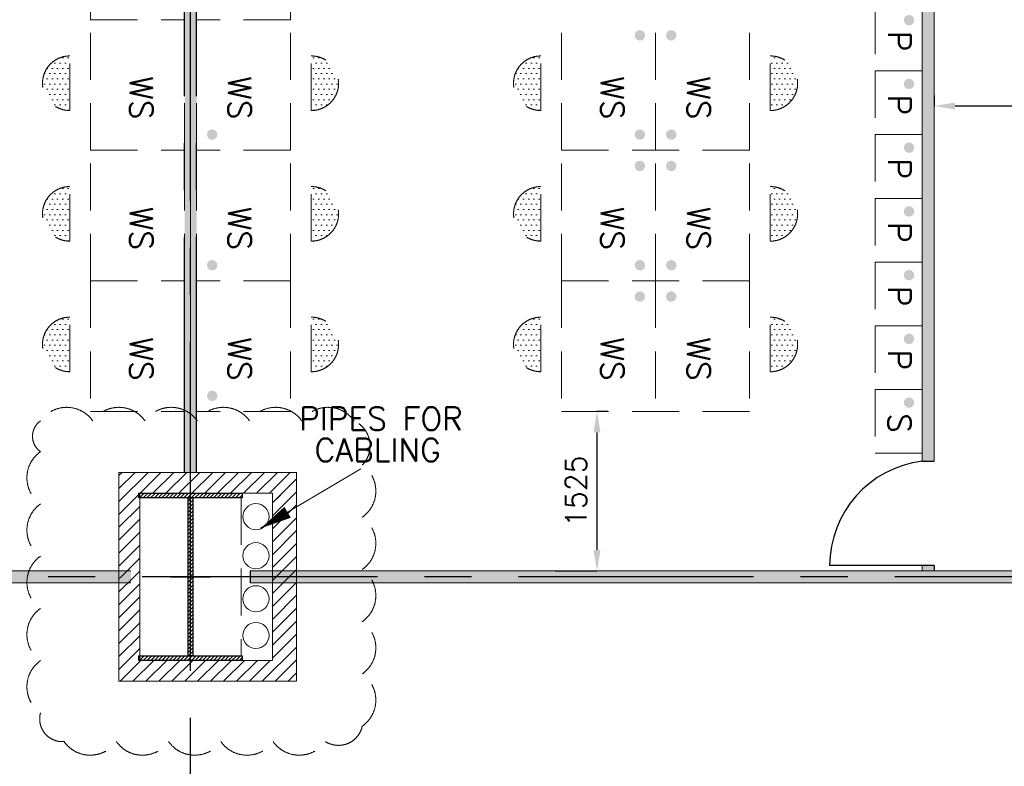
# Model space of a CAD drawing. Header units: inches. Extents: x 0 to 1564127, y -23460 to 23144100.
# Tile 191 of 215: x 1464378 to 1473799, y 278024 to 285170. Entities that reach past the tile are written whole.
import ezdxf

# ---------------------------------------------------------------- set-up
doc = ezdxf.new("R2010")
doc.units = ezdxf.units.IN
doc.header["$LTSCALE"] = 1800
doc.header["$MEASUREMENT"] = 0
doc.linetypes.add('CENTER', pattern=[2, 1.25, -0.25, 0.25, -0.25])
doc.linetypes.add('HIDDEN', pattern=[0.375, 0.25, -0.125])
doc.layers.get('0').update_dxf_attribs({"color": 253, "lineweight": 9})
for name, color, linetype in [('CEN', 2, 'CENTER'), ('COL', 1, 'Continuous'), ('GRID', 251, 'CENTER'), ('PH Plan', 7, 'Continuous'), ('PNLDIM', 6, 'Continuous'), ('ROOM', 7, 'Continuous'), ('WALL', 6, 'Continuous'), ('WALLHATCH', 254, 'Continuous')]:
    doc.layers.add(name, color=color, linetype=linetype)
for name, color, linetype, lineweight in [('LAYOUT', 8, 'Continuous', 9), ('PNL', 8, 'HIDDEN', 9), ('PNLTXT', 8, 'Continuous', 9)]:
    doc.layers.add(name, color=color, linetype=linetype, lineweight=lineweight)
doc.styles.add('ROMANS', font='romans.shx')
doc.dimstyles.new('STANDARD$0', dxfattribs={"dimtxt": 200, "dimasz": 200, "dimexe": 0, "dimexo": 100, "dimgap": 100, "dimtad": 1, "dimdec": 0, "dimzin": 0, "dimdsep": 46, "dimtxsty": 'ROMANS', "dimcen": 0.09, "dimclrd": 256, "dimclre": 256, "dimclrt": 256, "dimadec": 0, "dimazin": 0, "dimtfac": 1, "dimtdec": 0, "dimtmove": 0, "dimatfit": 3, "dimfxl": 1, "dimtolj": 1, "dimtzin": 0, "dimlwd": -1, "dimlwe": -1, "dimarcsym": 0})
pattern_1 = [(45, (1892840.27, -535676.44), (-61.871843, 61.871843), [])]
pattern_2 = [(180, (1557265.594, 376553.21), (-25, -50), [0, -50])]
pattern_3 = [(180, (1557265.594, 377803.21), (-25, -50), [0, -50])]
pattern_4 = [(180, (1557265.594, 379053.21), (-25, -50), [0, -50])]
pattern_5 = [(180, (1552873.647, 376553.21), (-25, -50), [0, -50])]
pattern_6 = [(180, (1552873.647, 377803.21), (-25, -50), [0, -50])]
pattern_7 = [(180, (1552873.647, 379053.21), (-25, -50), [0, -50])]

# ---------------------------------------------------------------- blocks, each defined once
blk = doc.blocks.new('C-ROW COLUMN')
at = {"layer": 'COL'}
h = blk.add_hatch(dxfattribs=at)
h.set_pattern_fill('ANSI31', color=256, scale=200, style=0)
h.set_pattern_definition([(45, (-1315.907, -6.545), (-17.6776695, 17.6776695), [])])
h.paths.add_polyline_path([(77950.4, 120865.1), (76960.4, 120865.1), (76960.4, 120820.1), (77950.4, 120820.1)])
h.paths.add_polyline_path([(77477.9, 120820.1), (77432.9, 120820.1), (77432.9, 119310.1), (77477.9, 119310.1)])
h.paths.add_polyline_path([(77950.4, 119310.1), (76960.4, 119310.1), (76960.4, 119265.1), (77950.4, 119265.1)])
at = {"layer": 'CEN'}
for p, q in [((77455.4, 119265.1), (77455.4, 120865.1)), ((77263.9, 120065.1), (77647, 120065.1))]:
    blk.add_line(p, q, dxfattribs=at)
at = {"layer": 'COL'}
for points in [[(76960.4, 120865.1), (77950.4, 120865.1), (77950.4, 120820.1), (76960.4, 120820.1)], [(77432.9, 120820.1), (77477.9, 120820.1), (77477.9, 119310.1), (77432.9, 119310.1)], [(76960.4, 119310.1), (77950.4, 119310.1), (77950.4, 119265.1), (76960.4, 119265.1)]]:
    blk.add_lwpolyline(points, close=True, dxfattribs=at)
blk = doc.blocks.new('*D1857')
at = {"layer": 'Defpoints', "color": 0, "transparency": 16777216}
for p in [(1469901.4, 281419.5), (1469401.4, 279894.5), (1469901.4, 279894.5)]:
    blk.add_point(p, dxfattribs=at)
at = {"layer": 'PNLDIM', "transparency": 16777216}
for p, q in [((1470001.4, 281419.5), (1469901.4, 281419.5)), ((1469901.4, 281219.5), (1469901.4, 280094.5)), ((1469501.4, 279894.5), (1469901.4, 279894.5))]:
    blk.add_line(p, q, dxfattribs=at)
for points in [[(1469868.1, 281219.5), (1469934.7, 281219.5), (1469901.4, 281419.5)], [(1469868.1, 280094.5), (1469934.7, 280094.5), (1469901.4, 279894.5)]]:
    blk.add_solid(points, dxfattribs=at)
at = {"layer": 'PNLDIM', "transparency": 16777216, "insert": (1469701.4, 280657), "char_height": 200, "attachment_point": 5, "rotation": 90, "style": 'ROMANS'}
blk.add_mtext('\\A1;1525', dxfattribs=at)
blk = doc.blocks.new('*D1861')
at = {"layer": 'Defpoints', "color": 0, "transparency": 16777216}
for p in [(1473128.3, 284343.2), (1473128.3, 284343.2), (1475378, 284343)]:
    blk.add_point(p, dxfattribs=at)
at = {"layer": 'PNLDIM', "transparency": 16777216}
for p, q in [((1473128.3, 284443.2), (1473128.3, 284343.2)), ((1475378, 284443), (1475378, 284343.2)), ((1475178, 284343.2), (1473328.3, 284343.2))]:
    blk.add_line(p, q, dxfattribs=at)
for points in [[(1473328.3, 284376.5), (1473328.3, 284309.9), (1473128.3, 284343.2)], [(1475178, 284376.5), (1475178, 284309.9), (1475378, 284343.2)]]:
    blk.add_solid(points, dxfattribs=at)
at = {"layer": 'PNLDIM', "transparency": 16777216, "insert": (1474253.1, 284543.2), "char_height": 200, "attachment_point": 5, "style": 'ROMANS'}
blk.add_mtext('\\A1;2250', dxfattribs=at)

msp = doc.modelspace()

# ---------------------------------------------------------------- hatches: boundary and pattern name
h = msp.add_hatch()
h.set_pattern_fill('ANSI31', color=6, scale=700, style=0)
h.set_pattern_definition(pattern_1)
h.paths.add_polyline_path([(1466012.82, 280837.04), (1465955.32, 280837.04), (1465327.82, 280837.04), (1465327.82, 279837.04), (1465527.82, 279837.04), (1465527.82, 280637.04), (1466012.82, 280637.04)])
h.paths.add_polyline_path([(1467027.82, 280837.04), (1466012.82, 280837.04), (1466012.82, 280762.04), (1466012.82, 280637.04), (1466797.82, 280637.04), (1466797.82, 280369.57), (1467027.82, 280506.12)])
h = msp.add_hatch()
h.set_pattern_fill('ANSI31', color=6, scale=700, style=0)
h.set_pattern_definition(pattern_1)
h.paths.add_polyline_path([(1466012.82, 278837.04), (1465955.32, 278837.04), (1465327.82, 278837.04), (1465327.82, 279837.04), (1465527.82, 279837.04), (1465527.82, 279037.04), (1466012.82, 279037.04)])
h.paths.add_polyline_path([(1467027.82, 278837.04), (1466012.82, 278837.04), (1466012.82, 278912.04), (1466012.82, 279037.04), (1466797.82, 279037.04), (1466797.82, 280663.26), (1467027.82, 280526.71)])
at = {"layer": 'PNL'}
h = msp.add_hatch(dxfattribs=at)
h.set_pattern_fill('DOTS', color=6, scale=800, angle=180, style=0)
h.set_pattern_definition(pattern_4)
h.paths.add_polyline_path([(1464857.59, 284300.01, -1), (1464857.59, 284822.41)])
h = msp.add_hatch(dxfattribs=at)
h.set_pattern_fill('DOTS', color=6, scale=800, angle=180, style=0)
h.set_pattern_definition(pattern_4)
h.paths.add_polyline_path([(1467168.06, 284300.01, 1), (1467168.06, 284822.41)])
h = msp.add_hatch(dxfattribs=at)
h.set_pattern_fill('DOTS', color=6, scale=800, angle=180, style=0)
h.set_pattern_definition(pattern_7)
h.paths.add_polyline_path([(1469364.54, 284300.01, -1), (1469364.54, 284822.41)])
h = msp.add_hatch(dxfattribs=at)
h.set_pattern_fill('DOTS', color=6, scale=800, angle=180, style=0)
h.set_pattern_definition(pattern_7)
h.paths.add_polyline_path([(1471560, 284300.01, 1), (1471560, 284822.41)])
h = msp.add_hatch(dxfattribs=at)
h.set_pattern_fill('DOTS', color=6, scale=800, angle=180, style=0)
h.set_pattern_definition(pattern_3)
h.paths.add_polyline_path([(1464857.59, 283050.01, -1), (1464857.59, 283572.41)])
h = msp.add_hatch(dxfattribs=at)
h.set_pattern_fill('DOTS', color=6, scale=800, angle=180, style=0)
h.set_pattern_definition(pattern_3)
h.paths.add_polyline_path([(1467168.06, 283050.01, 1), (1467168.06, 283572.41)])
h = msp.add_hatch(dxfattribs=at)
h.set_pattern_fill('DOTS', color=6, scale=800, angle=180, style=0)
h.set_pattern_definition(pattern_6)
h.paths.add_polyline_path([(1469364.54, 283050.01, -1), (1469364.54, 283572.41)])
h = msp.add_hatch(dxfattribs=at)
h.set_pattern_fill('DOTS', color=6, scale=800, angle=180, style=0)
h.set_pattern_definition(pattern_6)
h.paths.add_polyline_path([(1471560, 283050.01, 1), (1471560, 283572.41)])
h = msp.add_hatch(dxfattribs=at)
h.set_pattern_fill('DOTS', color=6, scale=800, angle=180, style=0)
h.set_pattern_definition(pattern_2)
h.paths.add_polyline_path([(1464857.59, 281800.01, -1), (1464857.59, 282322.41)])
h = msp.add_hatch(dxfattribs=at)
h.set_pattern_fill('DOTS', color=6, scale=800, angle=180, style=0)
h.set_pattern_definition(pattern_2)
h.paths.add_polyline_path([(1467168.06, 281800.01, 1), (1467168.06, 282322.41)])
h = msp.add_hatch(dxfattribs=at)
h.set_pattern_fill('DOTS', color=6, scale=800, angle=180, style=0)
h.set_pattern_definition(pattern_5)
h.paths.add_polyline_path([(1469364.54, 281800.01, -1), (1469364.54, 282322.41)])
h = msp.add_hatch(dxfattribs=at)
h.set_pattern_fill('DOTS', color=6, scale=800, angle=180, style=0)
h.set_pattern_definition(pattern_5)
h.paths.add_polyline_path([(1471560, 281800.01, 1), (1471560, 282322.41)])
at = {"layer": 'WALLHATCH'}
h = msp.add_hatch(dxfattribs=at)
h.set_pattern_fill('DOTS', color=2, scale=500)
h.set_pattern_definition([(0, (1892840.27, -535676.437), (15.625, 31.25), [0, -31.25])])
h.paths.add_polyline_path([(1456650.64, 279837.04), (1456082.82, 279837.04), (1456082.82, 279779.54), (1456650.64, 279779.54)])
h.paths.add_polyline_path([(1456650.64, 279894.54), (1456082.82, 279894.54), (1456082.82, 279837.04), (1456650.64, 279837.04)])
h.paths.add_polyline_path([(1465354.27, 279837.04), (1458650.64, 279837.04), (1458650.64, 279779.54), (1465354.27, 279779.54)])
h.paths.add_polyline_path([(1465354.27, 279894.54), (1458650.64, 279894.54), (1458650.64, 279837.04), (1465354.27, 279837.04)])
h.paths.add_polyline_path([(1459013.38, 279944.54), (1458898.38, 279944.54), (1458898.38, 279894.54), (1459013.38, 279894.54)])
h.paths.add_polyline_path([(1465442.82, 279837.04), (1465354.27, 279837.04), (1465354.27, 279779.54), (1465442.82, 279779.54)])
h.paths.add_polyline_path([(1465442.82, 279894.54), (1465354.27, 279894.54), (1465354.27, 279837.04), (1465442.82, 279837.04)])
h.paths.add_polyline_path([(1475942.82, 279837.04), (1466582.82, 279837.04), (1466582.82, 279779.54), (1475942.82, 279779.54)])
h.paths.add_polyline_path([(1475942.82, 279894.54), (1466582.82, 279894.54), (1466582.82, 279837.04), (1475942.82, 279837.04)])
h.paths.add_polyline_path([(1473127.27, 279944.54), (1473012.27, 279944.54), (1473012.27, 279894.54), (1473127.27, 279894.54)])
h.paths.add_polyline_path([(1473128.27, 290779.54), (1473127.27, 290779.54), (1473012.27, 290779.54), (1473012.27, 280944.54), (1473128.27, 280944.54)])
h.paths.add_polyline_path([(1473375.01, 290837.04), (1466582.82, 290837.04), (1466582.82, 290779.54), (1473375.01, 290779.54)])
h.paths.add_polyline_path([(1473375.01, 290894.54), (1473127.27, 290894.54), (1466582.82, 290894.54), (1466582.82, 290837.04), (1473375.01, 290837.04)])
h.paths.add_polyline_path([(1465442.82, 290837.04), (1458650.64, 290837.04), (1458650.64, 290779.54), (1458898.38, 290779.54), (1465442.82, 290779.54)])
h.paths.add_polyline_path([(1465442.82, 290894.54), (1458898.38, 290894.54), (1458650.64, 290894.54), (1458650.64, 290837.04), (1465442.82, 290837.04)])
h.paths.add_polyline_path([(1459013.38, 290779.54), (1458897.38, 290779.54), (1458897.38, 280944.54), (1459013.38, 280944.54)])
h.paths.add_polyline_path([(1456650.64, 290837.04), (1456082.82, 290837.04), (1456082.82, 290779.54), (1456650.64, 290779.54)])
h.paths.add_polyline_path([(1456650.64, 290894.54), (1456642.92, 290894.54), (1456082.82, 290894.54), (1456082.82, 290837.04), (1456650.64, 290837.04)])
h.paths.add_polyline_path([(1475942.82, 290837.04), (1475375.01, 290837.04), (1475375.01, 290779.54), (1475942.82, 290779.54)])
h.paths.add_polyline_path([(1475942.82, 290894.54), (1475375.01, 290894.54), (1475375.01, 290837.04), (1475942.82, 290837.04)])
h.paths.add_polyline_path([(1483462.28, 279837.04), (1477082.82, 279837.04), (1477082.82, 279779.54), (1482982.28, 279779.54), (1483462.28, 279779.54)])
h.paths.add_polyline_path([(1483462.28, 279894.54), (1477102.28, 279894.54), (1477082.82, 279894.54), (1477082.82, 279837.04), (1483462.28, 279837.04)])
h.paths.add_polyline_path([(1487942.82, 279837.04), (1485442.82, 279837.04), (1485442.82, 279779.54), (1485450.55, 279779.54), (1487942.82, 279779.54)])
h.paths.add_polyline_path([(1487942.82, 279894.54), (1485442.82, 279894.54), (1485442.82, 279837.04), (1487942.82, 279837.04)])
h = msp.add_hatch(dxfattribs=at)
h.set_pattern_fill('DOTS', color=2, scale=400)
h.set_pattern_definition([(0, (1892840.27, -535676.437), (12.5, 25), [0, -25])])
h.paths.add_polyline_path([(1466170.32, 287819.54, 1), (1466270.32, 287819.54, 1)])
h.paths.add_polyline_path([(1466270.32, 286569.54, 1), (1466170.32, 286569.54, 1)])
h.paths.add_polyline_path([(1466270.32, 285319.54, 1), (1466170.32, 285319.54, 1)])
h.paths.add_polyline_path([(1466270.32, 284069.54, 1), (1466170.32, 284069.54, 1)])
h.paths.add_polyline_path([(1466270.32, 282819.54, 1), (1466170.32, 282819.54, 1)])
h.paths.add_polyline_path([(1466170.32, 281569.54, 1), (1466270.32, 281569.54, 1)])
h.paths.add_polyline_path([(1470562.27, 282519.54, 1), (1470662.27, 282519.54, 1)])
h.paths.add_polyline_path([(1470362.27, 282519.54, 1), (1470262.27, 282519.54, 1)])
h.paths.add_polyline_path([(1470362.27, 282819.54, 1), (1470262.27, 282819.54, 1)])
h.paths.add_polyline_path([(1470662.27, 282819.54, 1), (1470562.27, 282819.54, 1)])
h.paths.add_polyline_path([(1470662.27, 283769.54, 1), (1470562.27, 283769.54, 1)])
h.paths.add_polyline_path([(1470362.27, 283769.54, 1), (1470262.27, 283769.54, 1)])
h.paths.add_polyline_path([(1470362.27, 284069.54, 1), (1470262.27, 284069.54, 1)])
h.paths.add_polyline_path([(1470662.27, 284069.54, 1), (1470562.27, 284069.54, 1)])
h.paths.add_polyline_path([(1470662.27, 285019.54, 1), (1470562.27, 285019.54, 1)])
h.paths.add_polyline_path([(1470362.27, 285019.54, 1), (1470262.27, 285019.54, 1)])
h.paths.add_polyline_path([(1470262.27, 285319.54, 1), (1470362.27, 285319.54, 1)])
h.paths.add_polyline_path([(1470662.27, 285319.54, 1), (1470562.27, 285319.54, 1)])
h.paths.add_polyline_path([(1470662.27, 286269.54, 1), (1470562.27, 286269.54, 1)])
h.paths.add_polyline_path([(1470362.27, 286269.54, 1), (1470262.27, 286269.54, 1)])
h.paths.add_polyline_path([(1470362.27, 286569.54, 1), (1470262.27, 286569.54, 1)])
h.paths.add_polyline_path([(1470662.27, 286569.54, 1), (1470562.27, 286569.54, 1)])
h.paths.add_polyline_path([(1470562.27, 287519.54, 1), (1470662.27, 287519.54, 1)])
h.paths.add_polyline_path([(1470362.27, 287519.54, 1), (1470262.27, 287519.54, 1)])
h.paths.add_polyline_path([(1470362.27, 287819.54, 1), (1470262.27, 287819.54, 1)])
h.paths.add_polyline_path([(1470662.27, 287819.54, 1), (1470562.27, 287819.54, 1)])
h.paths.add_polyline_path([(1466757.82, 290654.54, 1), (1466657.82, 290654.54, 1)])
h.paths.add_polyline_path([(1467367.82, 290654.54, 1), (1467267.82, 290654.54, 1)])
h.paths.add_polyline_path([(1467977.82, 290654.54, 1), (1467877.82, 290654.54, 1)])
h.paths.add_polyline_path([(1468587.82, 290654.54, 1), (1468487.82, 290654.54, 1)])
h.paths.add_polyline_path([(1469197.82, 290654.54, 1), (1469097.82, 290654.54, 1)])
h.paths.add_polyline_path([(1469807.82, 290654.54, 1), (1469707.82, 290654.54, 1)])
h.paths.add_polyline_path([(1470317.82, 290654.54, 1), (1470417.82, 290654.54, 1)])
h.paths.add_polyline_path([(1470927.82, 290654.54, 1), (1471027.82, 290654.54, 1)])
h.paths.add_polyline_path([(1472937.27, 290654.54, 1), (1472837.27, 290654.54, 1)])
h.paths.add_polyline_path([(1472837.27, 290044.54, 1), (1472937.27, 290044.54, 1)])
h.paths.add_polyline_path([(1472837.27, 289434.54, 1), (1472937.27, 289434.54, 1)])
h.paths.add_polyline_path([(1472937.27, 288824.54, 1), (1472837.27, 288824.54, 1)])
h.paths.add_polyline_path([(1472937.27, 288214.54, 1), (1472837.27, 288214.54, 1)])
h.paths.add_polyline_path([(1472937.27, 287604.54, 1), (1472837.27, 287604.54, 1)])
h.paths.add_polyline_path([(1472837.27, 286994.54, 1), (1472937.27, 286994.54, 1)])
h.paths.add_polyline_path([(1472937.27, 286384.54, 1), (1472837.27, 286384.54, 1)])
h.paths.add_polyline_path([(1472837.27, 285774.54, 1), (1472937.27, 285774.54, 1)])
h.paths.add_polyline_path([(1472837.27, 285164.54, 1), (1472937.27, 285164.54, 1)])
h.paths.add_polyline_path([(1472837.27, 284554.54, 1), (1472937.27, 284554.54, 1)])
h.paths.add_polyline_path([(1472837.27, 283944.54, 1), (1472937.27, 283944.54, 1)])
h.paths.add_polyline_path([(1472837.27, 283334.54, 1), (1472937.27, 283334.54, 1)])
h.paths.add_polyline_path([(1472937.27, 282724.54, 1), (1472837.27, 282724.54, 1)])
h.paths.add_polyline_path([(1472937.27, 282114.54, 1), (1472837.27, 282114.54, 1)])
h.paths.add_polyline_path([(1472837.27, 281504.54, 1), (1472937.27, 281504.54, 1)])
h = msp.add_hatch(dxfattribs=at)
h.set_pattern_fill('DOTS', color=2, scale=500)
h.set_pattern_definition([(0, (1892840.27, -534273.437), (15.625, 31.25), [0, -31.25])])
h.paths.add_polyline_path([(1466070.32, 290137.04), (1466012.82, 290137.04), (1466012.82, 280837.04), (1466070.32, 280837.04)])
h.paths.add_polyline_path([(1466012.82, 290137.04), (1465955.32, 290137.04), (1465955.32, 280837.04), (1466012.82, 280837.04)])

# ---------------------------------------------------------------- linework, layer by layer
for p, q in [((1466012.82, 280762.04), (1466012.82, 290308.32)), ((1465442.82, 279894.54), (1458650.64, 279894.54)), ((1465442.82, 279894.54), (1465354.27, 279894.54)), ((1475942.82, 279894.54), (1466582.82, 279894.54)), ((1465442.82, 279779.54), (1458650.64, 279779.54)), ((1465442.82, 279779.54), (1465354.27, 279779.54)), ((1475942.82, 279779.54), (1466582.82, 279779.54))]:
    msp.add_line(p, q)
at = {"color": 6}
for p, q in [((1465327.82, 280837.04), (1467027.82, 280837.04)), ((1465327.82, 280837.04), (1465327.82, 278837.04)), ((1467027.82, 280837.04), (1467027.82, 278837.04)), ((1465527.82, 280637.04), (1465527.82, 279037.04)), ((1466797.82, 280637.04), (1466797.82, 279037.04)), ((1465327.82, 278837.04), (1467027.82, 278837.04))]:
    msp.add_line(p, q, dxfattribs=at)
at = {"layer": 'GRID'}
for p, q in [((1466012.82, 261836.68), (1466012.82, 325334.7)), ((1465955.32, 280837.04), (1465955.32, 290137.04)), ((1465955.32, 280837.04), (1465955.32, 290137.04))]:
    msp.add_line(p, q, dxfattribs=at)
at = {"layer": 'GRID', "color": 7}
for p, q in [((1465955.32, 280837.04), (1465955.32, 290137.04)), ((1465955.32, 280837.04), (1465955.32, 290137.04)), ((1466070.32, 280837.04), (1466070.32, 290137.04)), ((1466070.32, 280837.04), (1466070.32, 290137.04)), ((1466070.32, 280837.04), (1466070.32, 290137.04)), ((1466070.32, 280837.04), (1466070.32, 290137.04))]:
    msp.add_line(p, q, dxfattribs=at)
at = {"layer": 'GRID', "color": 8}
msp.add_line((1500200.27, 279837.04), (1436712.82, 279837.04), dxfattribs=at)
at = {"layer": 'LAYOUT', "color": 7}
for p, q in [((1473012.27, 290779.54), (1473012.27, 280944.54)), ((1473128.27, 290779.54), (1473128.27, 280944.54)), ((1465955.32, 280837.04), (1466070.32, 280837.04)), ((1465955.32, 280837.04), (1466070.32, 280837.04)), ((1466683.75, 280301.85), (1467643.57, 280871.67)), ((1473012.27, 279944.54), (1473012.27, 279894.54))]:
    msp.add_line(p, q, dxfattribs=at)
at = {"layer": 'LAYOUT', "color": 2}
for p, q in [((1465527.82, 280637.04), (1466797.82, 280637.04)), ((1465642.82, 279037.04), (1466797.82, 279037.04))]:
    msp.add_line(p, q, dxfattribs=at)
at = {"layer": 'LAYOUT', "color": 7}
msp.add_lwpolyline([(1466683.75, 280301.85, 0, 121.62, 0), (1466941.34, 280454.77, 121.62, 121.62, 0)], format="xyseb", dxfattribs=at)
at = {"layer": 'LAYOUT', "color": 2}
for centre in [(1466638.52, 280412.95), (1466638.52, 280039.29), (1466638.52, 279627.05), (1466638.52, 279275.98)]:
    msp.add_circle(centre, 125, dxfattribs=at)
at = {"layer": 'PNL', "color": 3}
for p, q in [((1465055.32, 285169.54), (1465055.32, 286419.54)), ((1466970.32, 285169.54), (1466970.32, 286419.54)), ((1472562.27, 285289.54), (1472562.27, 284679.54)), ((1473012.27, 285289.54), (1473012.27, 284679.54)), ((1465055.32, 283919.54), (1465055.32, 285169.54)), ((1465055.32, 285169.54), (1465955.32, 285169.54)), ((1465955.32, 283919.54), (1465955.32, 285169.54)), ((1465955.32, 283919.54), (1465955.32, 285169.54)), ((1465955.32, 283919.54), (1465955.32, 285169.54)), ((1465955.32, 283919.54), (1465955.32, 285169.54)), ((1466070.32, 283919.54), (1466070.32, 285169.54)), ((1466070.32, 283919.54), (1466070.32, 285169.54)), ((1466070.32, 283919.54), (1466070.32, 285169.54)), ((1466970.32, 285169.54), (1466070.32, 285169.54)), ((1466070.32, 283919.54), (1466070.32, 285169.54)), ((1466970.32, 283919.54), (1466970.32, 285169.54)), ((1469562.27, 283919.54), (1469562.27, 285169.54)), ((1469562.27, 283919.54), (1469562.27, 285169.54)), ((1469562.27, 283919.54), (1469562.27, 285169.54)), ((1469562.27, 283919.54), (1469562.27, 285169.54)), ((1469562.27, 283919.54), (1469562.27, 285169.54)), ((1470462.27, 283919.54), (1470462.27, 285169.54)), ((1470462.27, 283919.54), (1470462.27, 285169.54)), ((1470462.27, 283919.54), (1470462.27, 285169.54)), ((1471362.27, 283919.54), (1471362.27, 285169.54)), ((1473012.27, 284679.54), (1472562.27, 284679.54)), ((1473012.27, 284679.54), (1472562.27, 284679.54)), ((1473012.27, 284679.54), (1472562.27, 284679.54)), ((1473012.27, 284679.54), (1472562.27, 284679.54)), ((1473012.27, 284679.54), (1472562.27, 284679.54)), ((1472562.27, 284679.54), (1472562.27, 284069.54)), ((1473012.27, 284679.54), (1472612.27, 284679.54)), ((1473012.27, 284679.54), (1473012.27, 284069.54)), ((1473012.27, 284069.54), (1472562.27, 284069.54)), ((1473012.27, 284069.54), (1472562.27, 284069.54)), ((1473012.27, 284069.54), (1472562.27, 284069.54)), ((1473012.27, 284069.54), (1472562.27, 284069.54)), ((1473012.27, 284069.54), (1472562.27, 284069.54)), ((1472562.27, 284069.54), (1472562.27, 283459.54)), ((1473012.27, 284069.54), (1472612.27, 284069.54)), ((1473012.27, 284069.54), (1473012.27, 283459.54)), ((1465055.32, 282669.54), (1465055.32, 283919.54)), ((1465055.32, 283919.54), (1465955.32, 283919.54)), ((1465955.32, 282669.54), (1465955.32, 283919.54)), ((1465955.32, 282669.54), (1465955.32, 283919.54)), ((1465955.32, 282669.54), (1465955.32, 283919.54)), ((1465955.32, 282669.54), (1465955.32, 283919.54)), ((1466070.32, 282669.54), (1466070.32, 283919.54)), ((1466070.32, 282669.54), (1466070.32, 283919.54)), ((1466070.32, 282669.54), (1466070.32, 283919.54)), ((1466970.32, 283919.54), (1466070.32, 283919.54)), ((1466070.32, 282669.54), (1466070.32, 283919.54)), ((1466970.32, 282669.54), (1466970.32, 283919.54)), ((1469562.27, 282669.54), (1469562.27, 283919.54)), ((1469562.27, 282669.54), (1469562.27, 283919.54)), ((1469562.27, 282669.54), (1469562.27, 283919.54)), ((1469562.27, 282669.54), (1469562.27, 283919.54)), ((1469562.27, 282669.54), (1469562.27, 283919.54)), ((1471362.27, 283919.54), (1469562.27, 283919.54)), ((1470462.27, 282669.54), (1470462.27, 283919.54)), ((1470462.27, 282669.54), (1470462.27, 283919.54)), ((1470462.27, 282669.54), (1470462.27, 283919.54)), ((1471362.27, 282669.54), (1471362.27, 283919.54)), ((1473012.27, 283459.54), (1472562.27, 283459.54)), ((1473012.27, 283459.54), (1472562.27, 283459.54)), ((1473012.27, 283459.54), (1472562.27, 283459.54)), ((1473012.27, 283459.54), (1472562.27, 283459.54)), ((1473012.27, 283459.54), (1472562.27, 283459.54)), ((1472562.27, 283459.54), (1472562.27, 282849.54)), ((1473012.27, 283459.54), (1472612.27, 283459.54)), ((1473012.27, 283459.54), (1473012.27, 282849.54)), ((1473012.27, 282849.54), (1472562.27, 282849.54)), ((1473012.27, 282849.54), (1472562.27, 282849.54)), ((1473012.27, 282849.54), (1472562.27, 282849.54)), ((1473012.27, 282849.54), (1472562.27, 282849.54)), ((1473012.27, 282849.54), (1472562.27, 282849.54)), ((1472562.27, 282849.54), (1472562.27, 282239.54)), ((1473012.27, 282849.54), (1472612.27, 282849.54)), ((1473012.27, 282849.54), (1473012.27, 282239.54)), ((1465055.32, 282669.54), (1465055.32, 281419.54)), ((1465055.32, 282669.54), (1465955.32, 282669.54)), ((1465955.32, 282669.54), (1465955.32, 281419.54)), ((1465955.32, 282669.54), (1465955.32, 281419.54)), ((1465955.32, 282669.54), (1465955.32, 281419.54)), ((1465955.32, 282669.54), (1465955.32, 281419.54)), ((1466070.32, 282669.54), (1466070.32, 281419.54)), ((1466070.32, 282669.54), (1466070.32, 281419.54)), ((1466070.32, 282669.54), (1466070.32, 281419.54)), ((1466970.32, 282669.54), (1466070.32, 282669.54)), ((1466070.32, 282669.54), (1466070.32, 281419.54)), ((1466970.32, 282669.54), (1466970.32, 281419.54)), ((1469562.27, 282669.54), (1469562.27, 281419.54)), ((1469562.27, 282669.54), (1469562.27, 281419.54)), ((1469562.27, 282669.54), (1469562.27, 281419.54)), ((1469562.27, 282669.54), (1469562.27, 281419.54)), ((1469562.27, 282669.54), (1469562.27, 281419.54)), ((1471362.27, 282669.54), (1469562.27, 282669.54)), ((1470462.27, 282669.54), (1470462.27, 281419.54)), ((1470462.27, 282669.54), (1470462.27, 281419.54)), ((1470462.27, 282669.54), (1470462.27, 281419.54)), ((1471362.27, 282669.54), (1471362.27, 281419.54)), ((1473012.27, 282239.54), (1472562.27, 282239.54)), ((1473012.27, 282239.54), (1472562.27, 282239.54)), ((1473012.27, 282239.54), (1472562.27, 282239.54)), ((1473012.27, 282239.54), (1472562.27, 282239.54)), ((1473012.27, 282239.54), (1472562.27, 282239.54)), ((1472562.27, 282239.54), (1472562.27, 281629.54)), ((1473012.27, 282239.54), (1472612.27, 282239.54)), ((1473012.27, 282239.54), (1473012.27, 281629.54)), ((1473012.27, 281629.54), (1472562.27, 281629.54)), ((1473012.27, 281629.54), (1472562.27, 281629.54)), ((1473012.27, 281629.54), (1472562.27, 281629.54)), ((1473012.27, 281629.54), (1472562.27, 281629.54)), ((1473012.27, 281629.54), (1472562.27, 281629.54)), ((1472562.27, 281629.54), (1472562.27, 281019.54)), ((1473012.27, 281629.54), (1472612.27, 281629.54)), ((1473012.27, 281629.54), (1473012.27, 281019.54)), ((1465055.32, 281419.54), (1465955.32, 281419.54)), ((1466970.32, 281419.54), (1466070.32, 281419.54)), ((1471362.27, 281419.54), (1469562.27, 281419.54)), ((1473012.27, 281019.54), (1472562.27, 281019.54))]:
    msp.add_line(p, q, dxfattribs=at)
at = {"layer": 'PNL', "color": 6}
for p, q in [((1464857.59, 284300.01), (1464857.59, 284822.41)), ((1467168.06, 284300.01), (1467168.06, 284822.41)), ((1469364.54, 284300.01), (1469364.54, 284822.41)), ((1471560, 284300.01), (1471560, 284822.41)), ((1464857.59, 284561.21), (1464857.59, 284300.01)), ((1467168.06, 284561.21), (1467168.06, 284300.01)), ((1469364.54, 284561.21), (1469364.54, 284300.01)), ((1471560, 284561.21), (1471560, 284300.01)), ((1464857.59, 283050.01), (1464857.59, 283572.41)), ((1467168.06, 283050.01), (1467168.06, 283572.41)), ((1469364.54, 283050.01), (1469364.54, 283572.41)), ((1471560, 283050.01), (1471560, 283572.41)), ((1464857.59, 283311.21), (1464857.59, 283050.01)), ((1467168.06, 283311.21), (1467168.06, 283050.01)), ((1469364.54, 283311.21), (1469364.54, 283050.01)), ((1471560, 283311.21), (1471560, 283050.01)), ((1464857.59, 281800.01), (1464857.59, 282322.41)), ((1467168.06, 281800.01), (1467168.06, 282322.41)), ((1469364.54, 281800.01), (1469364.54, 282322.41)), ((1471560, 281800.01), (1471560, 282322.41)), ((1464857.59, 282061.21), (1464857.59, 281800.01)), ((1467168.06, 282061.21), (1467168.06, 281800.01)), ((1469364.54, 282061.21), (1469364.54, 281800.01)), ((1471560, 282061.21), (1471560, 281800.01))]:
    msp.add_line(p, q, dxfattribs=at)
at = {"layer": 'PNL', "color": 60}
msp.add_line((1466497.82, 280592.04), (1466497.82, 279082.04), dxfattribs=at)
msp.add_lwpolyline([(1464577.45, 281329.29, -0.5205671), (1465077.45, 281329.29, -0.5205671), (1465577.45, 281329.29, -0.5205671), (1466077.45, 281329.29, -0.5205671), (1466577.45, 281329.29, -0.5205671), (1467077.45, 281329.29, -0.5205671), (1467577.45, 281329.29, -0.5205671), (1467655.64, 280907.48, -0.5205671), (1467655.64, 280407.48, -0.5205671), (1467655.64, 279907.48, -0.5205671), (1467655.64, 279407.48, -0.5205671), (1467655.64, 278907.48, -0.5205671), (1467655.64, 278407.48, -0.5205671), (1467302.8, 278260.32, -0.5205671), (1466802.8, 278260.32, -0.5205671), (1466302.8, 278260.32, -0.5205671), (1465802.8, 278260.32, -0.5205671), (1465302.8, 278260.32, -0.5205671), (1464802.8, 278260.32, -0.5205671), (1464577.45, 278534.98, -0.5205671), (1464577.45, 279034.98, -0.5205671), (1464577.45, 279534.98, -0.5205671), (1464577.45, 280034.98, -0.5205671), (1464577.45, 280534.98, -0.5205671), (1464577.45, 281034.98, -0.5205671)], format="xyb", close=True, dxfattribs=at)
at = {"layer": 'PNL', "color": 6}
for centre, start, end in [((1464857.59, 284561.21), 90, 270), ((1467168.06, 284561.21), 270, 90), ((1469364.54, 284561.21), 90, 270), ((1471560, 284561.21), 270, 90), ((1464857.59, 283311.21), 90, 270), ((1467168.06, 283311.21), 270, 90), ((1469364.54, 283311.21), 90, 270), ((1471560, 283311.21), 270, 90), ((1464857.59, 282061.21), 90, 270), ((1467168.06, 282061.21), 270, 90), ((1469364.54, 282061.21), 90, 270), ((1471560, 282061.21), 270, 90)]:
    msp.add_arc(centre, 261.2, start, end, dxfattribs=at)
at = {"layer": 'ROOM', "color": 7}
msp.add_line((1466582.82, 279894.54), (1466582.82, 279779.54), dxfattribs=at)
at = {"layer": 'WALL', "color": 6}
for p, q in [((1473012.27, 280944.54), (1473128.27, 280944.54)), ((1473127.27, 279944.54), (1472127.27, 279944.54))]:
    msp.add_line(p, q, dxfattribs=at)
at = {"layer": 'WALL', "color": 7}
msp.add_line((1473127.27, 279944.54), (1473127.27, 279894.54), dxfattribs=at)
at = {"layer": 'WALL', "color": 6}
msp.add_arc((1473139.19, 279940.6), 1011.93, 97.205274, 179.777069, dxfattribs=at)

# ---------------------------------------------------------------- block references
msp.add_blockref('C-ROW COLUMN', (1388557.39, 159771.89))

# ---------------------------------------------------------------- texts
at = {"layer": 'PH Plan', "style": 'ROMANS'}
for s, p in [('PIPES FOR', (1467052.87, 281240.43)), ('CABLING', (1467200.75, 280940.75))]:
    msp.add_text(s, height=220, dxfattribs=at).set_placement(p)
at = {"layer": 'PNLTXT', "style": 'ROMANS'}
for s, p in [('P', (1472686.11, 285062.96)), ('WS', (1465432.31, 284629.31)), ('WS', (1466373.34, 284629.31)), ('WS', (1469939.26, 284629.31)), ('WS', (1470765.29, 284629.31)), ('P', (1472686.11, 284452.96)), ('P', (1472686.11, 283842.96)), ('WS', (1465432.31, 283379.31)), ('WS', (1466373.34, 283379.31)), ('WS', (1469939.26, 283379.31)), ('WS', (1470765.29, 283379.31)), ('P', (1472686.11, 283232.96)), ('P', (1472686.11, 282622.96)), ('WS', (1465432.31, 282129.31)), ('WS', (1466373.34, 282129.31)), ('WS', (1469939.26, 282129.31)), ('WS', (1470765.29, 282129.31)), ('P', (1472686.11, 282012.96)), ('S', (1472686.11, 281402.96))]:
    msp.add_text(s, height=220, rotation=270, dxfattribs=at).set_placement(p)

# ---------------------------------------------------------------- dimensions: what is measured, and where the dimension line sits
at = {"layer": 'PNLDIM', "color": 60}
dim = msp.add_linear_dim(base=(1473128.27, 284343.21), p1=(1475378.01, 284343.04), p2=(1473128.27, 284343.21), dimstyle='STANDARD$0', override={"dimfxl": 0.5, "dimarcsym": 2}, dxfattribs=at)
dim.commit()
dim.dimension.update_dxf_attribs({"geometry": '*D1861', "text_midpoint": (1474253.14, 284543.21)})
dim = msp.add_linear_dim(base=(1469901.38, 279894.54), p1=(1469901.38, 281419.54), p2=(1469401.38, 279894.54), angle=90, dimstyle='STANDARD$0', override={"dimfxl": 0.5, "dimarcsym": 2}, dxfattribs=at)
dim.commit()
dim.dimension.update_dxf_attribs({"geometry": '*D1857', "text_midpoint": (1469701.38, 280657.04)})

doc.saveas('drawing.dxf')
